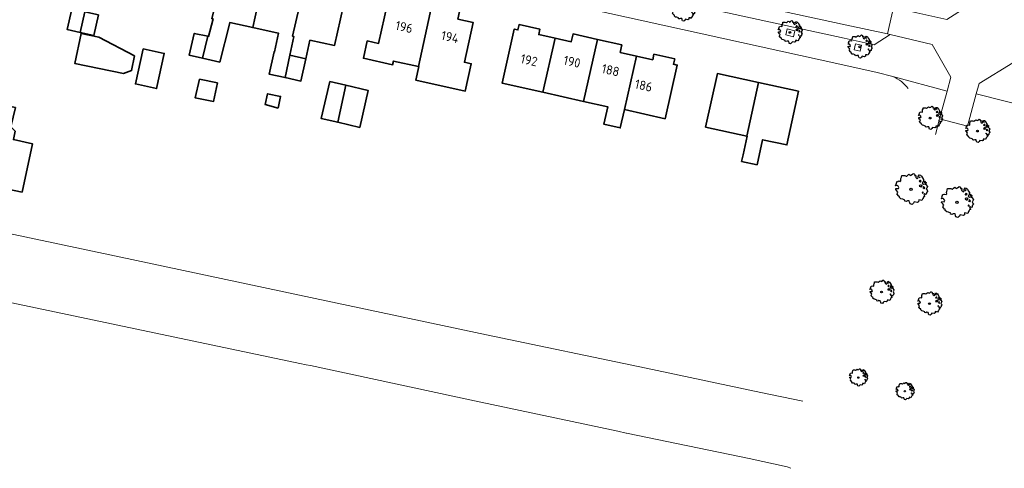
# Model space of a CAD drawing. Header units: metres. Extents: x 152391 to 157968, y 462336 to 467280.
# Tile 61 of 256: x 153311 to 153454, y 463771 to 463836. Entities that reach past the tile are written whole.
import ezdxf
from ezdxf.enums import TextEntityAlignment as Align

# ---------------------------------------------------------------- set-up
doc = ezdxf.new("R2010")
doc.units = ezdxf.units.M
doc.header["$LTSCALE"] = 0.75
doc.layers.get('0').update_dxf_attribs({"lineweight": 25})
for name, color, linetype, lineweight in [('B-GV-GR-BOOM-S', 252, 'Continuous', 25), ('B-WE-GR-GROENVOORZIENING-GV', 251, 'Continuous', 18), ('B-WE-OG-BEBOUWING-GV', 6, 'Continuous', 35), ('B-WE-OG-BEBOUWING-T18', 1, 'Continuous', 18), ('B-WE-VH-VERHARDING_ASFALT-GV', 251, 'Continuous', 18), ('B-WE-VH-VERHARDING_BETONSTRAATSTEEN-GV', 251, 'Continuous', 18), ('B-WE-VH-VERHARDING_TEGEL-GV', 251, 'Continuous', 18)]:
    doc.layers.add(name, color=color, linetype=linetype, lineweight=lineweight)
doc.styles.add('NLCS-ISO-M750-T18', font='NLCS-ISO.ttf', dxfattribs={"height": 1.35})

# ---------------------------------------------------------------- blocks, each defined once
blk = doc.blocks.new('SGR-BOOM_21_30')
at = {"linetype": 'Continuous'}
for p, q in [((-1.05, 1.33), (-1.02, 1.5)), ((-1.02, 1.5), (-0.67, 1.5)), ((-0.67, 1.5), (-0.52, 1.43)), ((-0.52, 1.43), (-0.47, 1.45)), ((-0.47, 1.45), (-0.37, 1.55)), ((-0.37, 1.55), (-0.23, 1.65)), ((-0.23, 1.65), (-0.13, 1.58)), ((-0.13, 1.58), (-0.06, 1.52)), ((-0.06, 1.52), (0.07, 1.58)), ((0.07, 1.58), (0.2, 1.71)), ((0.2, 1.71), (0.26, 1.73)), ((0.26, 1.73), (0.33, 1.7)), ((0.33, 1.7), (0.39, 1.65)), ((0.4, 1.53), (0.38, 1.5)), ((0.38, 1.5), (0.53, 1.52)), ((0.39, 1.65), (0.4, 1.53)), ((0.54, 1.48), (0.51, 1.29)), ((0.53, 1.52), (0.54, 1.48)), ((0.79, 1.4), (0.89, 1.56)), ((0.89, 1.56), (1.02, 1.53)), ((1.02, 1.53), (1.16, 1.45)), ((1.16, 1.45), (1.25, 1.27)), ((-1.7, 0.37), (-1.66, 0.48)), ((-1.49, 0.41), (-1.7, 0.37)), ((-1.68, -0.03), (-1.67, 0.09)), ((-1.67, 0.09), (-1.39, 0.07)), ((-1.66, 0.48), (-1.6, 0.53)), ((-1.63, 0.58), (-1.53, 0.87)), ((-1.6, 0.53), (-1.63, 0.58)), ((-1.53, 0.87), (-1.46, 0.86)), ((-1.42, 0.33), (-1.49, 0.41)), ((-1.46, 0.86), (-1.34, 0.91)), ((-1.33, 0.18), (-1.42, 0.33)), ((-1.39, 0.07), (-1.33, 0.18)), ((-1.34, 0.91), (-1.18, 0.86)), ((-1.18, 0.86), (-1.12, 0.92)), ((-1.13, 1.09), (-1.11, 1.19)), ((-1.12, 0.92), (-1.13, 1.09)), ((-1.11, 1.19), (-1.05, 1.33)), ((0.51, 1.29), (0.57, 1.24)), ((0.57, 1.24), (0.69, 1.15)), ((0.69, 1.15), (0.75, 1.2)), ((0.75, 1.2), (0.8, 1.29)), ((0.8, 1.29), (0.79, 1.4)), ((0.94, 0.91), (0.89, 0.87)), ((0.89, 0.87), (0.93, 0.83)), ((0.93, 0.41), (0.89, 0.33)), ((0.89, 0.33), (1.03, 0.32)), ((0.97, 1.37), (0.93, 1.33)), ((0.93, 1.33), (0.95, 1.25)), ((0.93, 0.83), (0.98, 0.84)), ((1.05, 0.46), (0.93, 0.41)), ((0.97, 0.97), (0.94, 0.91)), ((0.95, 1.25), (0.96, 1.24)), ((0.96, 1.27), (0.97, 1.37)), ((1.03, 0.97), (0.97, 0.97)), ((0.98, 0.84), (1.03, 0.78)), ((1.08, 0.94), (1.03, 0.97)), ((1.03, 0.78), (1.08, 0.84)), ((1.03, 0.32), (1.11, 0.25)), ((1.11, 0.46), (1.05, 0.46)), ((1.12, 0.87), (1.08, 0.94)), ((1.08, 0.84), (1.12, 0.87)), ((1.22, 0.4), (1.11, 0.46)), ((1.11, 0.25), (1.2, 0.37)), ((1.2, 0.37), (1.24, 0.41)), ((1.32, 0.79), (1.23, 0.69)), ((1.23, 0.69), (1.27, 0.63)), ((1.25, 1.27), (1.38, 1.06)), ((1.27, 0.63), (1.38, 0.56)), ((1.34, 0.18), (1.31, 0.1)), ((1.43, 0.05), (1.31, 0.1)), ((1.38, 1.06), (1.32, 0.79)), ((1.36, 0.3), (1.34, 0.23)), ((1.34, 0.23), (1.34, 0.18)), ((1.43, 0.23), (1.36, 0.3)), ((1.38, 0.56), (1.44, 0.6)), ((1.47, 0.2), (1.43, 0.23)), ((1.43, 0.05), (1.51, 0.14)), ((1.47, 0.86), (1.44, 0.81)), ((1.44, 0.81), (1.46, 0.74)), ((1.44, 0.6), (1.57, 0.56)), ((1.46, 0.74), (1.53, 0.69)), ((1.54, 0.86), (1.47, 0.86)), ((1.51, 0.14), (1.47, 0.2)), ((1.53, 0.73), (1.64, 0.68)), ((1.53, 0.69), (1.54, 0.73)), ((1.62, 0.76), (1.54, 0.86)), ((1.57, 0.56), (1.64, 0.51)), ((1.73, 0.71), (1.62, 0.76)), ((1.64, 0.68), (1.73, 0.71)), ((1.64, 0.51), (1.81, 0.32)), ((1.72, 0.1), (1.67, 0.04)), ((1.67, 0.04), (1.76, -0.09)), ((1.81, 0.32), (1.72, 0.1)), ((-1.54, -0.18), (-1.68, -0.03)), ((-1.55, -0.51), (-1.49, -0.42)), ((-1.35, -0.75), (-1.55, -0.51)), ((-1.44, -0.32), (-1.54, -0.18)), ((-1.49, -0.42), (-1.44, -0.32)), ((-1.25, -0.78), (-1.35, -0.75)), ((-1.27, -0.9), (-1.25, -0.78)), ((-1.11, -1.05), (-1.27, -0.9)), ((-0.91, -1.08), (-1.11, -1.05)), ((-0.67, -1.18), (-0.91, -1.08)), ((-0.68, -1.29), (-0.67, -1.18)), ((-0.55, -1.33), (-0.68, -1.29)), ((-0.4, -1.26), (-0.55, -1.33)), ((-0.19, -1.28), (-0.4, -1.26)), ((-0.16, -1.43), (-0.19, -1.28)), ((-0.13, -1.49), (-0.16, -1.43)), ((0.36, -1.38), (0.25, -1.52)), ((0.68, -1.44), (0.36, -1.38)), ((0.83, -1.36), (0.68, -1.44)), ((0.84, -1.16), (0.83, -1.36)), ((1.03, -1.18), (0.84, -1.16)), ((1.18, -1.24), (1.03, -1.18)), ((1.29, -1.01), (1.18, -1.24)), ((1.29, -0.29), (1.24, -0.36)), ((1.24, -0.36), (1.25, -0.42)), ((1.26, -0.42), (1.33, -0.41)), ((1.33, -0.34), (1.29, -0.29)), ((1.36, -0.88), (1.29, -1.01)), ((1.33, -0.41), (1.33, -0.34)), ((1.37, -0.83), (1.36, -0.88)), ((1.48, -0.8), (1.37, -0.83)), ((1.46, -0.47), (1.39, -0.59)), ((1.39, -0.59), (1.43, -0.64)), ((1.43, -0.64), (1.5, -0.7)), ((1.58, -0.59), (1.46, -0.47)), ((1.5, -0.7), (1.48, -0.8)), ((1.66, -0.52), (1.58, -0.59)), ((1.68, -0.42), (1.66, -0.52)), ((1.72, -0.31), (1.68, -0.42)), ((1.84, -0.18), (1.72, -0.31)), ((1.76, -0.09), (1.84, -0.18)), ((-0.1, -1.61), (-0.13, -1.49)), ((0.11, -1.67), (-0.1, -1.61)), ((0.25, -1.52), (0.11, -1.67))]:
    blk.add_line(p, q, dxfattribs=at)
blk.add_circle((0, 0), 0.126, dxfattribs=at)
blk = doc.blocks.new('SGR-BOOM_31_50')
at = {"linetype": 'Continuous'}
for p, q in [((-1.51, 1.45), (-1.48, 1.58)), ((-1.49, 1.23), (-1.51, 1.45)), ((-1.48, 1.58), (-1.4, 1.78)), ((-1.4, 1.78), (-1.36, 2)), ((-1.36, 2), (-0.89, 2)), ((-0.89, 2), (-0.69, 1.91)), ((-0.69, 1.91), (-0.63, 1.93)), ((-0.63, 1.93), (-0.49, 2.06)), ((-0.49, 2.06), (-0.3, 2.2)), ((-0.3, 2.2), (-0.18, 2.11)), ((-0.18, 2.11), (-0.08, 2.02)), ((-0.08, 2.02), (0.09, 2.11)), ((0.09, 2.11), (0.27, 2.28)), ((0.27, 2.28), (0.35, 2.31)), ((0.35, 2.31), (0.44, 2.26)), ((0.44, 2.26), (0.52, 2.2)), ((0.54, 2.04), (0.51, 2)), ((0.51, 2), (0.71, 2.02)), ((0.52, 2.2), (0.54, 2.04)), ((0.72, 1.98), (0.68, 1.71)), ((0.68, 1.71), (0.75, 1.65)), ((0.71, 2.02), (0.72, 1.98)), ((0.75, 1.65), (0.92, 1.54)), ((0.92, 1.54), (1, 1.6)), ((1, 1.6), (1.06, 1.71)), ((1.05, 1.87), (1.19, 2.09)), ((1.06, 1.71), (1.05, 1.87)), ((1.19, 2.09), (1.36, 2.04)), ((1.3, 1.82), (1.23, 1.78)), ((1.23, 1.78), (1.27, 1.67)), ((1.27, 1.67), (1.28, 1.65)), ((1.28, 1.69), (1.3, 1.82)), ((1.36, 2.04), (1.54, 1.93)), ((1.54, 1.93), (1.67, 1.69)), ((1.67, 1.69), (1.84, 1.41)), ((-2.27, 0.49), (-2.21, 0.64)), ((-1.99, 0.55), (-2.27, 0.49)), ((-2.24, -0.04), (-2.22, 0.11)), ((-2.22, 0.11), (-1.85, 0.09)), ((-2.21, 0.64), (-2.13, 0.71)), ((-2.18, 0.77), (-2.04, 1.17)), ((-2.13, 0.71), (-2.18, 0.77)), ((-2.04, 1.17), (-1.94, 1.14)), ((-1.9, 0.44), (-1.99, 0.55)), ((-1.94, 1.14), (-1.79, 1.21)), ((-1.77, 0.25), (-1.9, 0.44)), ((-1.85, 0.09), (-1.77, 0.25)), ((-1.79, 1.21), (-1.57, 1.14)), ((-1.57, 1.14), (-1.49, 1.23)), ((1.25, 1.21), (1.19, 1.17)), ((1.19, 1.17), (1.23, 1.1)), ((1.23, 0.55), (1.19, 0.44)), ((1.19, 0.44), (1.37, 0.42)), ((1.23, 1.1), (1.31, 1.12)), ((1.4, 0.62), (1.23, 0.55)), ((1.3, 1.3), (1.25, 1.21)), ((1.37, 1.3), (1.3, 1.3)), ((1.31, 1.12), (1.37, 1.03)), ((1.44, 1.25), (1.37, 1.3)), ((1.37, 1.03), (1.44, 1.12)), ((1.37, 0.42), (1.48, 0.33)), ((1.48, 0.62), (1.4, 0.62)), ((1.5, 1.17), (1.44, 1.25)), ((1.44, 1.12), (1.5, 1.17)), ((1.62, 0.53), (1.48, 0.62)), ((1.48, 0.33), (1.61, 0.49)), ((1.61, 0.49), (1.65, 0.55)), ((1.76, 1.06), (1.64, 0.93)), ((1.64, 0.93), (1.7, 0.84)), ((1.7, 0.84), (1.84, 0.75)), ((1.79, 0.25), (1.75, 0.14)), ((1.91, 0.07), (1.75, 0.14)), ((1.84, 1.41), (1.76, 1.06)), ((1.81, 0.4), (1.79, 0.31)), ((1.79, 0.31), (1.79, 0.25)), ((1.9, 0.31), (1.81, 0.4)), ((1.84, 0.75), (1.92, 0.79)), ((1.96, 0.27), (1.9, 0.31)), ((1.91, 0.07), (2.01, 0.18)), ((1.96, 1.14), (1.92, 1.08)), ((1.92, 1.08), (1.95, 0.99)), ((1.92, 0.79), (2.09, 0.75)), ((1.95, 0.99), (2.04, 0.93)), ((2.06, 1.14), (1.96, 1.14)), ((2.01, 0.18), (1.96, 0.27)), ((2.04, 0.97), (2.18, 0.9)), ((2.04, 0.93), (2.06, 0.97)), ((2.16, 1.01), (2.06, 1.14)), ((2.09, 0.75), (2.18, 0.68)), ((2.3, 0.95), (2.16, 1.01)), ((2.18, 0.9), (2.3, 0.95)), ((2.18, 0.68), (2.41, 0.42)), ((2.29, 0.14), (2.23, 0.05)), ((2.23, 0.05), (2.35, -0.13)), ((2.41, 0.42), (2.29, 0.14)), ((-2.05, -0.24), (-2.24, -0.04)), ((-2.07, -0.67), (-1.99, -0.56)), ((-1.8, -1), (-2.07, -0.67)), ((-1.91, -0.43), (-2.05, -0.24)), ((-1.99, -0.56), (-1.91, -0.43)), ((-1.67, -1.05), (-1.8, -1)), ((-1.7, -1.2), (-1.67, -1.05)), ((-1.48, -1.4), (-1.7, -1.2)), ((-1.22, -1.44), (-1.48, -1.4)), ((1.72, -1.35), (1.58, -1.66)), ((1.72, -0.39), (1.65, -0.48)), ((1.65, -0.48), (1.67, -0.56)), ((1.68, -0.56), (1.78, -0.54)), ((1.78, -0.45), (1.72, -0.39)), ((1.81, -1.18), (1.72, -1.35)), ((1.78, -0.54), (1.78, -0.45)), ((1.82, -1.11), (1.81, -1.18)), ((1.98, -1.07), (1.82, -1.11)), ((1.95, -0.63), (1.85, -0.78)), ((1.85, -0.78), (1.9, -0.85)), ((1.9, -0.85), (1.99, -0.94)), ((2.1, -0.78), (1.95, -0.63)), ((1.99, -0.94), (1.98, -1.07)), ((2.21, -0.7), (2.1, -0.78)), ((2.24, -0.56), (2.21, -0.7)), ((2.29, -0.41), (2.24, -0.56)), ((2.46, -0.24), (2.29, -0.41)), ((2.35, -0.13), (2.46, -0.24)), ((-0.89, -1.57), (-1.22, -1.44)), ((-0.91, -1.72), (-0.89, -1.57)), ((-0.73, -1.77), (-0.91, -1.72)), ((-0.53, -1.68), (-0.73, -1.77)), ((-0.25, -1.7), (-0.53, -1.68)), ((-0.21, -1.9), (-0.25, -1.7)), ((-0.18, -1.99), (-0.21, -1.9)), ((-0.13, -2.14), (-0.18, -1.99)), ((0.15, -2.23), (-0.13, -2.14)), ((0.34, -2.03), (0.15, -2.23)), ((0.47, -1.83), (0.34, -2.03)), ((0.91, -1.92), (0.47, -1.83)), ((1.11, -1.81), (0.91, -1.92)), ((1.13, -1.55), (1.11, -1.81)), ((1.37, -1.57), (1.13, -1.55)), ((1.58, -1.66), (1.37, -1.57))]:
    blk.add_line(p, q, dxfattribs=at)
blk.add_circle((0, 0), 0.169, dxfattribs=at)
blk = doc.blocks.new('SGR-BOOM_0_20')
at = {"linetype": 'Continuous'}
for p, q in [((-1.28, 0.27), (-1.24, 0.36)), ((-1.12, 0.31), (-1.28, 0.27)), ((-1.26, -0.02), (-1.25, 0.06)), ((-1.25, 0.06), (-1.04, 0.05)), ((-1.24, 0.36), (-1.2, 0.4)), ((-1.22, 0.43), (-1.15, 0.66)), ((-1.2, 0.4), (-1.22, 0.43)), ((-1.15, 0.66), (-1.09, 0.64)), ((-1.07, 0.25), (-1.12, 0.31)), ((-1.09, 0.64), (-1.01, 0.68)), ((-1, 0.14), (-1.07, 0.25)), ((-1.04, 0.05), (-1, 0.14)), ((-1.01, 0.68), (-0.88, 0.64)), ((-0.88, 0.64), (-0.84, 0.69)), ((-0.85, 0.82), (-0.83, 0.89)), ((-0.84, 0.69), (-0.85, 0.82)), ((-0.83, 0.89), (-0.79, 1)), ((-0.79, 1), (-0.76, 1.12)), ((-0.76, 1.12), (-0.5, 1.12)), ((-0.5, 1.12), (-0.39, 1.07)), ((-0.39, 1.07), (-0.35, 1.09)), ((-0.35, 1.09), (-0.27, 1.16)), ((-0.27, 1.16), (-0.17, 1.24)), ((-0.17, 1.24), (-0.1, 1.19)), ((-0.1, 1.19), (-0.05, 1.14)), ((-0.05, 1.14), (0.05, 1.19)), ((0.05, 1.19), (0.15, 1.28)), ((0.15, 1.28), (0.2, 1.3)), ((0.2, 1.3), (0.25, 1.27)), ((0.25, 1.27), (0.29, 1.24)), ((0.3, 1.15), (0.28, 1.12)), ((0.28, 1.12), (0.4, 1.14)), ((0.29, 1.24), (0.3, 1.15)), ((0.41, 1.11), (0.38, 0.96)), ((0.38, 0.96), (0.42, 0.93)), ((0.4, 1.14), (0.41, 1.11)), ((0.42, 0.93), (0.52, 0.87)), ((0.52, 0.87), (0.56, 0.9)), ((0.56, 0.9), (0.6, 0.96)), ((0.59, 1.05), (0.67, 1.17)), ((0.6, 0.96), (0.59, 1.05)), ((0.67, 1.17), (0.76, 1.15)), ((0.7, 0.68), (0.67, 0.66)), ((0.67, 0.66), (0.69, 0.62)), ((0.69, 0.31), (0.67, 0.25)), ((0.67, 0.25), (0.77, 0.24)), ((0.73, 1.03), (0.69, 1)), ((0.69, 1), (0.71, 0.94)), ((0.69, 0.62), (0.74, 0.63)), ((0.79, 0.35), (0.69, 0.31)), ((0.73, 0.73), (0.7, 0.68)), ((0.71, 0.94), (0.72, 0.93)), ((0.72, 0.95), (0.73, 1.03)), ((0.77, 0.73), (0.73, 0.73)), ((0.74, 0.63), (0.77, 0.58)), ((0.76, 1.15), (0.87, 1.09)), ((0.81, 0.71), (0.77, 0.73)), ((0.77, 0.58), (0.81, 0.63)), ((0.77, 0.24), (0.83, 0.19)), ((0.83, 0.35), (0.79, 0.35)), ((0.84, 0.66), (0.81, 0.71)), ((0.81, 0.63), (0.84, 0.66)), ((0.91, 0.3), (0.83, 0.35)), ((0.83, 0.19), (0.9, 0.27)), ((0.87, 1.09), (0.94, 0.95)), ((0.9, 0.27), (0.93, 0.31)), ((0.99, 0.59), (0.92, 0.52)), ((0.92, 0.52), (0.96, 0.47)), ((0.94, 0.95), (1.03, 0.79)), ((0.96, 0.47), (1.03, 0.42)), ((1.01, 0.14), (0.98, 0.08)), ((1.08, 0.04), (0.98, 0.08)), ((1.03, 0.79), (0.99, 0.59)), ((1.02, 0.22), (1.01, 0.18)), ((1.01, 0.18), (1.01, 0.14)), ((1.07, 0.18), (1.02, 0.22)), ((1.03, 0.42), (1.08, 0.45)), ((1.1, 0.15), (1.07, 0.18)), ((1.1, 0.64), (1.08, 0.61)), ((1.08, 0.61), (1.1, 0.56)), ((1.08, 0.45), (1.17, 0.42)), ((1.08, 0.04), (1.13, 0.1)), ((1.16, 0.64), (1.1, 0.64)), ((1.1, 0.56), (1.15, 0.52)), ((1.13, 0.1), (1.1, 0.15)), ((1.15, 0.55), (1.23, 0.51)), ((1.15, 0.52), (1.16, 0.55)), ((1.22, 0.57), (1.16, 0.64)), ((1.17, 0.42), (1.23, 0.39)), ((1.3, 0.53), (1.22, 0.57)), ((1.23, 0.51), (1.3, 0.53)), ((1.23, 0.39), (1.36, 0.24)), ((1.29, 0.08), (1.25, 0.03)), ((1.25, 0.03), (1.32, -0.07)), ((1.36, 0.24), (1.29, 0.08)), ((-1.15, -0.13), (-1.26, -0.02)), ((-1.16, -0.38), (-1.12, -0.32)), ((-1.02, -0.56), (-1.16, -0.38)), ((-1.08, -0.24), (-1.15, -0.13)), ((-1.12, -0.32), (-1.08, -0.24)), ((-0.94, -0.59), (-1.02, -0.56)), ((-0.95, -0.67), (-0.94, -0.59)), ((-0.83, -0.79), (-0.95, -0.67)), ((-0.68, -0.81), (-0.83, -0.79)), ((-0.5, -0.88), (-0.68, -0.81)), ((-0.51, -0.97), (-0.5, -0.88)), ((-0.41, -0.99), (-0.51, -0.97)), ((-0.3, -0.95), (-0.41, -0.99)), ((-0.14, -0.96), (-0.3, -0.95)), ((-0.12, -1.07), (-0.14, -0.96)), ((-0.1, -1.12), (-0.12, -1.07)), ((-0.07, -1.2), (-0.1, -1.12)), ((0.08, -1.25), (-0.07, -1.2)), ((0.19, -1.14), (0.08, -1.25)), ((0.27, -1.03), (0.19, -1.14)), ((0.51, -1.08), (0.27, -1.03)), ((0.62, -1.02), (0.51, -1.08)), ((0.63, -0.87), (0.62, -1.02)), ((0.77, -0.88), (0.63, -0.87)), ((0.89, -0.93), (0.77, -0.88)), ((0.96, -0.76), (0.89, -0.93)), ((0.96, -0.22), (0.93, -0.27)), ((0.93, -0.27), (0.94, -0.32)), ((0.95, -0.32), (1, -0.3)), ((1, -0.26), (0.96, -0.22)), ((1.02, -0.66), (0.96, -0.76)), ((1, -0.3), (1, -0.26)), ((1.03, -0.63), (1.02, -0.66)), ((1.11, -0.6), (1.03, -0.63)), ((1.1, -0.35), (1.04, -0.44)), ((1.04, -0.44), (1.07, -0.48)), ((1.07, -0.48), (1.12, -0.53)), ((1.18, -0.44), (1.1, -0.35)), ((1.12, -0.53), (1.11, -0.6)), ((1.24, -0.39), (1.18, -0.44)), ((1.26, -0.32), (1.24, -0.39)), ((1.29, -0.23), (1.26, -0.32)), ((1.38, -0.13), (1.29, -0.23)), ((1.32, -0.07), (1.38, -0.13))]:
    blk.add_line(p, q, dxfattribs=at)
blk.add_circle((0, 0), 0.0948, dxfattribs=at)

msp = doc.modelspace()

# ---------------------------------------------------------------- linework, layer by layer
at = {"layer": 'B-WE-GR-GROENVOORZIENING-GV'}
for points in [[(153423.64, 463833.88), (153423.84, 463834.76), (153422.7, 463835.02), (153422.5, 463834.14)], [(153432.67, 463832.85), (153432.47, 463831.97), (153433.35, 463831.77), (153433.55, 463832.66)]]:
    msp.add_lwpolyline(points, close=True, dxfattribs=at)
at = {"layer": 'B-WE-OG-BEBOUWING-GV'}
for points in [[(153322.44, 463848.26), (153316.4, 463849.59), (153314.7, 463841.75), (153318.54, 463840.91), (153317.89, 463837.98), (153318.19, 463837.92), (153317.52, 463834.91), (153319.41, 463834.49), (153320.07, 463837.5), (153320.72, 463840.43)], [(153340.47, 463844.32), (153338.64, 463836.51), (153338.81, 463836.47), (153338.78, 463836.3), (153338.15, 463833.92), (153338.04, 463833.95), (153337.29, 463830.74), (153339.8, 463830.17), (153341.21, 463835.71), (153341.26, 463835.94), (153344.62, 463835.2), (153346.33, 463843.04)], [(153352.2, 463841.76), (153346.33, 463843.04), (153344.62, 463835.2), (153348.33, 463834.39), (153348.4, 463834.38), (153347.81, 463831.66), (153347.73, 463831.68), (153347.01, 463828.43), (153349.33, 463827.92), (153350.04, 463831.17), (153350.64, 463833.89), (153350.43, 463833.94)], [(153352.96, 463833.39), (153356.58, 463832.6), (153358.29, 463840.43), (153352.2, 463841.76), (153350.43, 463833.94), (153350.64, 463833.89), (153350.04, 463831.17), (153352.36, 463830.66)], [(153368.82, 463829.52), (153370.8, 463838.46), (153366.75, 463839.36), (153366.51, 463838.25), (153364.3, 463838.74), (153363.01, 463832.9), (153361.35, 463833.26), (153360.79, 463830.73), (153365.04, 463829.79), (153365.16, 463830.33)], [(153319.41, 463834.49), (153321.41, 463834.05), (153322.07, 463837.06), (153320.07, 463837.5)], [(153370.8, 463838.46), (153368.82, 463829.52), (153368.86, 463829.51), (153368.42, 463827.54), (153375.67, 463825.94), (153376.55, 463829.93), (153375.53, 463830.16), (153376.81, 463835.97), (153374.6, 463836.46), (153374.84, 463837.57)], [(153338.04, 463833.95), (153336.07, 463834.36), (153335.32, 463831.19), (153337.29, 463830.74)], [(153386.99, 463825.77), (153388.79, 463833.66), (153386.41, 463834.2), (153386.58, 463834.97), (153383.54, 463835.65), (153383.36, 463834.87), (153382.82, 463834.99), (153381.04, 463827.11)], [(153319.53, 463834.34), (153318.63, 463829.96), (153325.75, 463828.5), (153326.9, 463828.93), (153327.33, 463831.07), (153322.11, 463833.81)], [(153386.99, 463825.77), (153392.92, 463824.43), (153394.98, 463833.47), (153391.42, 463834.28), (153391.16, 463833.13), (153388.79, 463833.66)], [(153398.91, 463823.24), (153400.67, 463831.04), (153398.3, 463831.58), (153398.54, 463832.67), (153394.98, 463833.47), (153392.92, 463824.43), (153396.5, 463823.62), (153395.93, 463821.1), (153398.31, 463820.57)], [(153328.58, 463832.13), (153327.46, 463826.98), (153330.55, 463826.31), (153331.68, 463831.45)], [(153352.36, 463830.66), (153350.04, 463831.17), (153349.33, 463827.92), (153351.64, 463827.41)], [(153400.67, 463831.04), (153398.91, 463823.24), (153404.87, 463821.9), (153406.64, 463829.74), (153406.09, 463829.86), (153406.27, 463830.63), (153403.23, 463831.32), (153403.05, 463830.51)], [(153336.83, 463827.66), (153336.2, 463824.94), (153338.9, 463824.42), (153339.44, 463827.13)], [(153357.03, 463821.38), (153358.2, 463826.78), (153355.88, 463827.32), (153354.63, 463821.93)], [(153418.53, 463827.18), (153412.5, 463828.5), (153410.79, 463820.67), (153416.83, 463819.34)], [(153424.37, 463825.91), (153418.53, 463827.18), (153416.83, 463819.34), (153416.84, 463819.34), (153416.25, 463816.65), (153416.04, 463815.68), (153418.31, 463815.18), (153419.11, 463818.84), (153422.66, 463818.07)], [(153358.2, 463826.78), (153357.03, 463821.38), (153360.25, 463820.63), (153361.49, 463826.01)], [(153348.32, 463823.45), (153348.67, 463825.15), (153346.78, 463825.56), (153346.44, 463823.96)], [(153310.91, 463811.17), (153312.42, 463818.26), (153309.64, 463818.85), (153309.91, 463820.07), (153309.25, 463820.73), (153309.94, 463823.53), (153307.85, 463823.97), (153305.27, 463812.36)]]:
    msp.add_lwpolyline(points, close=True, dxfattribs=at)
at = {"layer": 'B-WE-VH-VERHARDING_ASFALT-GV'}
msp.add_lwpolyline([(153345.29, 463858.58), (153344.79, 463856.39), (153344.42, 463854.66), (153356.26, 463852.12), (153369.86, 463849.06), (153403.01, 463841.76), (153431.43, 463835.55), (153437.34, 463834.28), (153438.24, 463838.13), (153432.1, 463839.49), (153403.76, 463845.74), (153370.71, 463853), (153357.22, 463855.96)], close=True, dxfattribs=at)
msp.add_lwpolyline([(153343.48, 463852.87), (153355.76, 463850.21), (153369.28, 463847.22), (153402.52, 463839.91), (153431.05, 463833.66), (153435.39, 463832.7), (153437.76, 463834.18), (153437.34, 463834.28), (153431.43, 463835.55), (153403.01, 463841.76), (153369.86, 463849.06), (153356.26, 463852.12), (153344.42, 463854.66), (153342.97, 463854.99)], dxfattribs=at)
at = {"layer": 'B-WE-VH-VERHARDING_BETONSTRAATSTEEN-GV'}
msp.add_lwpolyline([(153461.32, 463828.76), (153461.73, 463828.65), (153462.69, 463832.48), (153459.05, 463833.32), (153457.59, 463833.66), (153455.64, 463836.92), (153456.19, 463838.56), (153456.49, 463839.44), (153450.69, 463841.26), (153450.42, 463840.46), (153449.93, 463838.89), (153446.02, 463836.37), (153441.66, 463837.38), (153438.24, 463838.13), (153437.34, 463834.28), (153437.76, 463834.18), (153443.91, 463832.75), (153446.62, 463827.97), (153446.06, 463825.91), (153444.98, 463821.91), (153449.03, 463820.8), (153450.33, 463825.54), (153450.74, 463827.04), (153455.67, 463830.08)], close=True, dxfattribs=at)
at = {"layer": 'B-WE-VH-VERHARDING_TEGEL-GV'}
for points in [[(153222.6, 463874.7), (153229.17, 463873.35), (153264.8, 463866.08), (153290.97, 463860.49), (153322.27, 463853.65), (153354.9, 463846.47), (153367.57, 463843.73), (153401.66, 463836.2), (153430.39, 463829.87), (153435.87, 463828.64), (153438.15, 463828.06), (153446.06, 463825.91), (153446.62, 463827.97), (153443.91, 463832.75), (153437.76, 463834.18)], [(153437.76, 463834.18), (153435.39, 463832.7), (153431.05, 463833.66), (153402.52, 463839.91), (153369.28, 463847.22), (153355.76, 463850.21), (153343.48, 463852.87)], [(153425, 463780.65), (153418.87, 463781.93), (153402.11, 463785.46), (153378.78, 463790.36), (153355.35, 463795.32), (153325.33, 463801.68), (153297.23, 463807.64), (153272.05, 463813.02), (153247.98, 463818.15), (153228.88, 463822.19), (153204.62, 463827.33), (153197.71, 463828.82), (153195.47, 463833.18), (153193.53, 463829.23), (153194.53, 463826.21), (153196.74, 463825.71), (153198.84, 463827.12), (153204.3, 463825.93), (153228.53, 463820.81), (153244.57, 463817.41)], [(153461.32, 463828.76), (153455.67, 463830.08), (153450.74, 463827.04), (153450.33, 463825.54), (153458.23, 463823.55), (153461.17, 463822.84), (153467.65, 463821.18), (153499.18, 463813.28)], [(153444.36, 463819.59), (153444.98, 463821.91), (153446.06, 463825.91), (153438.15, 463828.06)], [(153295.5, 463797.96), (153323.99, 463791.93), (153351.5, 463786.17), (153352.44, 463785.98), (153353.05, 463785.85), (153377.01, 463780.71), (153397.96, 463776.27), (153399.19, 463776.01), (153399.21, 463776.01), (153417.14, 463772.29), (153422.71, 463771.09), (153423.25, 463770.86)]]:
    msp.add_lwpolyline(points, dxfattribs=at)
for points in [[(153423.64, 463833.88), (153422.5, 463834.14), (153422.7, 463835.02), (153423.84, 463834.76)], [(153432.67, 463832.85), (153433.55, 463832.66), (153433.35, 463831.77), (153432.47, 463831.97)]]:
    msp.add_lwpolyline(points, close=True, dxfattribs=at)
msp.add_lwpolyline([(153438.15, 463828.06, -0.138699), (153440.38, 463826.3)], format="xyb", dxfattribs=at)

# ---------------------------------------------------------------- block references
at = {"layer": 'B-GV-GR-BOOM-S', "transparency": 33554559}
for name, p in [('SGR-BOOM_21_30', (153407.5, 463837.8)), ('SGR-BOOM_21_30', (153423.1, 463834.5)), ('SGR-BOOM_21_30', (153433.3, 463832.4)), ('SGR-BOOM_21_30', (153443.6, 463822)), ('SGR-BOOM_21_30', (153450.5, 463820.1)), ('SGR-BOOM_31_50', (153440.8, 463811.6)), ('SGR-BOOM_31_50', (153447.5, 463809.7)), ('SGR-BOOM_21_30', (153436.5, 463796.6)), ('SGR-BOOM_21_30', (153443.5, 463794.9)), ('SGR-BOOM_0_20', (153433.1, 463784.1)), ('SGR-BOOM_0_20', (153439.9, 463782.1))]:
    msp.add_blockref(name, p, dxfattribs=at)

# ---------------------------------------------------------------- texts
at = {"layer": 'B-WE-OG-BEBOUWING-T18', "style": 'NLCS-ISO-M750-T18'}
for s, rotation, p in [('196', 347.6, (153366.73, 463835.3)), ('194', 347.6, (153373.44, 463833.84)), ('192', 347.6, (153384.99, 463830.45)), ('190', 347.5, (153391.26, 463830.23)), ('188', 347.6, (153396.9, 463828.99)), ('186', 347.6, (153401.73, 463826.75))]:
    msp.add_text(s, height=1.35, rotation=rotation, dxfattribs=at).set_placement(p, align=Align.MIDDLE)

doc.saveas('drawing.dxf')
